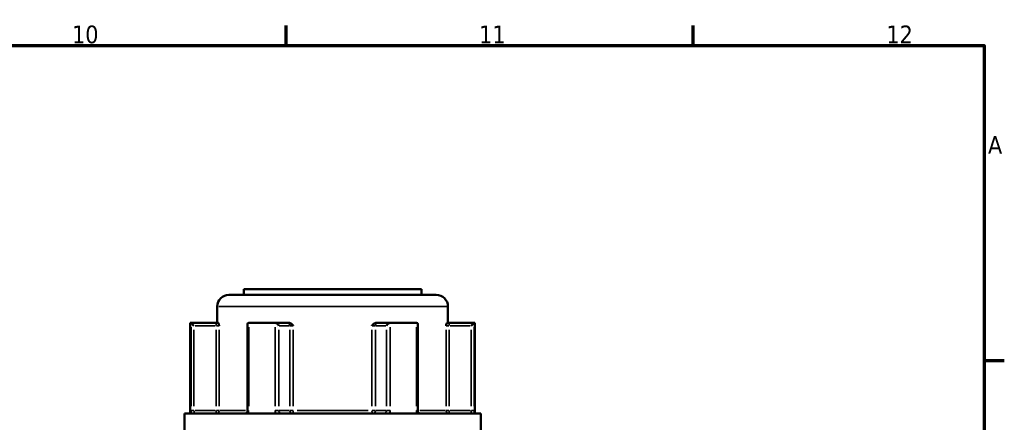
# Model space of a CAD drawing. Header units: millimetres. Extents: x 0 to 926, y 0 to 970.
# Tile 11 of 17: x 655 to 824, y 509 to 578. Entities that reach past the tile are written whole.
import ezdxf

# ---------------------------------------------------------------- set-up
doc = ezdxf.new("R2010")
doc.units = ezdxf.units.MM
for name, color, linetype, lineweight in [('Border (ANSI)', 7, 'Continuous', 70), ('Visible (ANSI)', 7, 'Continuous', 50), ('Visible Narrow (ANSI)', 7, 'Continuous', 35)]:
    doc.layers.add(name, color=color, linetype=linetype, lineweight=lineweight)
doc.styles.add('Note Text (ANSI)', font='tahoma.ttf')

# ---------------------------------------------------------------- blocks, each defined once
blk = doc.blocks.new('Borders Default Border')
at = {"layer": 'Border (ANSI)'}
for p, q in [((700.83, 574), (700.83, 577.45)), ((770.92, 574), (770.92, 577.45)), ((821, 519.75), (824.45, 519.75))]:
    blk.add_line(p, q, dxfattribs=at)
at = {"layer": 'Border (ANSI)', "flags": 128}
blk.add_lwpolyline([(20, 20), (20, 574), (821, 574), (821, 20), (20, 20)], dxfattribs=at)
at = {"layer": 'Border (ANSI)', "attachment_point": 7, "style": 'Note Text (ANSI)'}
for s, insert, char_height in [('10', (663.96, 574.34), 3.048), ('11', (734.04, 574.4), 3.048), ('12', (804.13, 574.4), 3.048), ('A', (821.63, 555.35), 3.05)]:
    blk.add_mtext(s, dxfattribs=dict(at, insert=insert, char_height=char_height))

msp = doc.modelspace()

# ---------------------------------------------------------------- linework, layer by layer
at = {"layer": 'Visible (ANSI)'}
for p, q in [((690.982, 531.053), (726.682, 531.053)), ((693.532, 532.053), (724.132, 532.053)), ((693.532, 532.053), (693.532, 531.053)), ((724.132, 532.053), (724.132, 531.053)), ((688.982, 529.053), (688.982, 526.253)), ((728.682, 529.053), (728.682, 526.253)), ((684.332, 526.253), (684.466, 526.253)), ((684.332, 526.253), (684.332, 510.653)), ((688.796, 526.253), (684.466, 526.253)), ((684.472, 526.25), (684.969, 525.753)), ((689.157, 526.253), (688.796, 526.253)), ((694.184, 526.003), (694.184, 511.153)), ((694.432, 526.253), (698.866, 526.253)), ((701.031, 526.253), (698.866, 526.253)), ((701.27, 526.253), (701.031, 526.253)), ((716.633, 526.253), (716.395, 526.253)), ((718.798, 526.253), (716.633, 526.253)), ((718.798, 526.253), (723.232, 526.253)), ((723.481, 511.153), (723.481, 526.003)), ((728.868, 526.253), (728.508, 526.253)), ((733.198, 526.253), (728.868, 526.253)), ((733.193, 526.25), (732.695, 525.753)), ((733.198, 526.253), (733.332, 526.253)), ((733.332, 526.253), (733.332, 510.653)), ((683.332, 510.653), (734.332, 510.653)), ((683.332, 510.653), (683.332, 502.853)), ((734.332, 510.653), (734.332, 502.853))]:
    msp.add_line(p, q, dxfattribs=at)
for centre, start, end in [((690.982, 529.053), 90, 180), ((726.682, 529.053), 0, 90)]:
    msp.add_arc(centre, 2, start, end, dxfattribs=at)
for centre, major_axis, start_param, end_param in [((694.684, 525.753), (-0.433, 0.433), 5.8664565, 6.8067841), ((699.118, 525.753), (0.433, -0.433), 1.0471976, 2.5111239), ((718.547, 525.753), (-0.433, -0.433), 3.7720614, 5.2359878), ((722.981, 525.753), (0.433, 0.433), 5.7595865, 6.6999141)]:
    msp.add_ellipse(centre, major_axis=major_axis, ratio=0.5773503, start_param=start_param, end_param=end_param, dxfattribs=at)
for points in [[(684.466, 526.253), (684.468, 526.253), (684.47, 526.252), (684.472, 526.25)], [(694.389, 526.25), (694.404, 526.252), (694.418, 526.253), (694.432, 526.253)], [(698.866, 526.253), (698.882, 526.253), (698.899, 526.252), (698.915, 526.25)], [(718.749, 526.25), (718.766, 526.252), (718.782, 526.253), (718.798, 526.253)], [(723.232, 526.253), (723.247, 526.253), (723.261, 526.252), (723.276, 526.25)], [(733.193, 526.25), (733.194, 526.252), (733.196, 526.253), (733.198, 526.253)]]:
    msp.add_open_spline(points, degree=3, dxfattribs=at)
for points, knots in [([(689.157, 526.253), (689.168, 526.253), (689.18, 526.236), (689.208, 526.167), (689.223, 526.106), (689.253, 525.962), (689.27, 525.862), (689.288, 525.755), (689.288, 525.754), (689.288, 525.753)], [0.236796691, 0.236796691, 0.236796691, 0.236796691, 0.258427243, 0.258427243, 0.288047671, 0.288047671, 0.330048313, 0.330048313, 0.330344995, 0.330344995, 0.330344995, 0.330344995]), ([(701.27, 526.253), (701.349, 526.253), (701.428, 526.236), (701.606, 526.167), (701.695, 526.106), (701.873, 525.962), (701.967, 525.862), (702.066, 525.755), (702.067, 525.754), (702.068, 525.753)], [0.236796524, 0.236796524, 0.236796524, 0.236796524, 0.258427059, 0.258427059, 0.288047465, 0.288047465, 0.330048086, 0.330048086, 0.330344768, 0.330344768, 0.330344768, 0.330344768]), ([(715.597, 525.753), (715.598, 525.754), (715.598, 525.755), (715.698, 525.862), (715.791, 525.962), (715.969, 526.106), (716.059, 526.167), (716.237, 526.236), (716.315, 526.253), (716.395, 526.253)], [-0.000316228, -0.000316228, -0.000316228, -0.000316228, 0, 0, 0.044767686, 0.044767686, 0.07633953, 0.07633953, 0.099395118, 0.099395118, 0.099395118, 0.099395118]), ([(728.376, 525.753), (728.376, 525.754), (728.376, 525.755), (728.395, 525.862), (728.412, 525.962), (728.442, 526.106), (728.457, 526.167), (728.485, 526.236), (728.496, 526.253), (728.508, 526.253)], [-0.000316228, -0.000316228, -0.000316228, -0.000316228, 0, 0, 0.044767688, 0.044767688, 0.076339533, 0.076339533, 0.099395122, 0.099395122, 0.099395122, 0.099395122]), ([(693.882, 510.653), (693.899, 510.653), (693.916, 510.656), (693.961, 510.674), (693.987, 510.689), (694.04, 510.737), (694.066, 510.768), (694.112, 510.841), (694.131, 510.881), (694.161, 510.969), (694.172, 511.016), (694.182, 511.094), (694.184, 511.123), (694.184, 511.153)], [0.15574903, 0.15574903, 0.15574903, 0.15574903, 0.18730041, 0.18730041, 0.21885178, 0.21885178, 0.24759391, 0.24759391, 0.27342656, 0.27342656, 0.2985113, 0.2985113, 0.31350591, 0.31350591, 0.31350591, 0.31350591]), ([(723.481, 511.153), (723.481, 511.104), (723.486, 511.055), (723.505, 510.961), (723.519, 510.917), (723.555, 510.837), (723.576, 510.801), (723.621, 510.741), (723.645, 510.717), (723.694, 510.679), (723.717, 510.668), (723.754, 510.655), (723.769, 510.653), (723.783, 510.653)], [0.63188605, 0.63188605, 0.63188605, 0.63188605, 0.6567458, 0.6567458, 0.68167517, 0.68167517, 0.70694046, 0.70694046, 0.73333973, 0.73333973, 0.76349454, 0.76349454, 0.78964292, 0.78964292, 0.78964292, 0.78964292])]:
    msp.add_open_spline(points, degree=3, knots=knots, dxfattribs=at)
at = {"layer": 'Visible Narrow (ANSI)'}
for p, q in [((728.438, 529.053), (689.227, 529.053)), ((684.472, 525.495), (684.472, 511.908)), ((685.161, 525.753), (688.605, 525.753)), ((688.796, 526.252), (688.796, 525.792)), ((688.831, 525.753), (689.281, 525.753)), ((694.389, 511.908), (694.389, 525.495)), ((698.915, 525.495), (698.915, 511.908)), ((699.646, 525.753), (701.369, 525.753)), ((701.483, 525.753), (702.034, 525.753)), ((715.63, 525.753), (716.182, 525.753)), ((716.296, 525.753), (718.018, 525.753)), ((718.749, 511.908), (718.749, 525.495)), ((723.276, 525.495), (723.276, 511.908)), ((728.383, 525.753), (728.834, 525.753)), ((728.868, 525.792), (728.868, 526.252)), ((729.06, 525.753), (732.504, 525.753)), ((733.193, 511.908), (733.193, 525.495)), ((684.969, 511.883), (684.969, 525.023)), ((688.796, 525.023), (688.796, 511.883)), ((689.288, 511.883), (689.288, 525.023)), ((699.551, 511.883), (699.551, 525.023)), ((701.464, 525.023), (701.464, 511.883)), ((702.068, 511.883), (702.068, 525.023)), ((715.597, 525.023), (715.597, 511.883)), ((716.2, 511.883), (716.2, 525.023)), ((718.114, 525.023), (718.114, 511.883)), ((728.376, 525.023), (728.376, 511.883)), ((728.868, 511.883), (728.868, 525.023)), ((732.695, 525.023), (732.695, 511.883)), ((684.933, 511.153), (684.477, 511.153)), ((688.605, 511.153), (685.161, 511.153)), ((688.796, 511.114), (688.796, 510.655)), ((689.281, 511.153), (688.831, 511.153)), ((689.394, 511.153), (693.811, 511.153)), ((694.37, 511.153), (694.184, 511.153)), ((699.531, 511.153), (698.949, 511.153)), ((701.369, 511.153), (699.646, 511.153)), ((702.034, 511.153), (701.483, 511.153)), ((702.721, 511.153), (714.944, 511.153)), ((716.182, 511.153), (715.63, 511.153)), ((718.018, 511.153), (716.296, 511.153)), ((718.715, 511.153), (718.133, 511.153)), ((723.48, 511.153), (723.294, 511.153)), ((723.853, 511.153), (728.27, 511.153)), ((728.834, 511.153), (728.383, 511.153)), ((728.868, 510.655), (728.868, 511.114)), ((732.504, 511.153), (729.06, 511.153)), ((733.187, 511.153), (732.732, 511.153))]:
    msp.add_line(p, q, dxfattribs=at)
for centre, major_axis, ratio, start_param, end_param in [((701.031, 525.753), (0, 0.5), 0.8660254, 4.7909288, 6.2046455), ((716.633, 525.753), (0, 0.5), 0.8660254, 0.0785398, 1.4922565), ((688.796, 511.153), (0, -0.5), 0.9845793, 0.0785398, 1.4922565), ((701.897, 511.153), (0, -0.5), 0.8660254, 4.7909288, 6.2046455), ((701.897, 511.153), (0, -0.5), 0.3407884, 0.0785398, 1.4922565), ((715.767, 511.153), (0, -0.5), 0.3407884, 4.7909288, 6.2046455), ((715.767, 511.153), (0, -0.5), 0.8660254, 0.0785398, 1.4922565), ((728.868, 511.153), (0, -0.5), 0.9845793, 4.7909288, 6.2046455)]:
    msp.add_ellipse(centre, major_axis=major_axis, ratio=ratio, start_param=start_param, end_param=end_param, dxfattribs=at)
for points, knots in [([(684.472, 511.153), (684.472, 511.089), (684.473, 511.024), (684.476, 510.859), (684.48, 510.761), (684.486, 510.665), (684.487, 510.659), (684.487, 510.653)], [0.631886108, 0.631886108, 0.631886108, 0.631886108, 0.651250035, 0.651250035, 0.682232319, 0.682232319, 0.684271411, 0.684271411, 0.684271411, 0.684271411]), ([(685.098, 510.653), (685.09, 510.653), (685.083, 510.655), (685.052, 510.671), (685.03, 510.706), (685, 510.801), (684.99, 510.853), (684.977, 510.957), (684.973, 511.006), (684.97, 511.089), (684.969, 511.121), (684.969, 511.153)], [-0.78964304, -0.78964304, -0.78964304, -0.78964304, -0.77486935, -0.77486935, -0.72250929, -0.72250929, -0.68223232, -0.68223232, -0.65125004, -0.65125004, -0.63188611, -0.63188611, -0.63188611, -0.63188611]), ([(694.278, 510.653), (694.31, 510.72), (694.335, 510.791), (694.377, 510.958), (694.389, 511.056), (694.389, 511.153)], [0.261120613, 0.261120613, 0.261120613, 0.261120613, 0.28428582, 0.28428582, 0.313505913, 0.313505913, 0.313505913, 0.313505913]), ([(698.915, 511.153), (698.915, 511.089), (698.921, 511.024), (698.952, 510.859), (698.985, 510.761), (699.035, 510.665), (699.038, 510.659), (699.041, 510.653)], [1.2637721, 1.2637721, 1.2637721, 1.2637721, 1.283139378, 1.283139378, 1.314127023, 1.314127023, 1.316157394, 1.316157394, 1.316157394, 1.316157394]), ([(700.048, 510.653), (700.023, 510.653), (699.999, 510.655), (699.888, 510.671), (699.806, 510.706), (699.686, 510.801), (699.643, 510.853), (699.587, 510.957), (699.57, 511.006), (699.554, 511.089), (699.551, 511.121), (699.551, 511.153)], [-1.42152899, -1.42152899, -1.42152899, -1.42152899, -1.40678008, -1.40678008, -1.35441096, -1.35441096, -1.31412702, -1.31412702, -1.28313938, -1.28313938, -1.2637721, -1.2637721, -1.2637721, -1.2637721]), ([(718.114, 511.153), (718.114, 511.121), (718.111, 511.089), (718.095, 511.006), (718.078, 510.957), (718.022, 510.853), (717.978, 510.801), (717.859, 510.706), (717.776, 510.671), (717.666, 510.655), (717.641, 510.653), (717.616, 510.653)], [0, 0, 0, 0, 0.01936722, 0.01936722, 0.05035476, 0.05035476, 0.09063857, 0.09063857, 0.14300752, 0.14300752, 0.15775689, 0.15775689, 0.15775689, 0.15775689]), ([(718.623, 510.653), (718.626, 510.659), (718.63, 510.665), (718.679, 510.761), (718.713, 510.859), (718.743, 511.024), (718.749, 511.089), (718.749, 511.153)], [-0.052385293, -0.052385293, -0.052385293, -0.052385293, -0.05035476, -0.05035476, -0.019367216, -0.019367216, 0, 0, 0, 0]), ([(723.276, 511.153), (723.276, 511.089), (723.281, 511.024), (723.308, 510.859), (723.337, 510.761), (723.381, 510.665), (723.384, 510.659), (723.387, 510.653)], [0.631886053, 0.631886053, 0.631886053, 0.631886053, 0.651255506, 0.651255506, 0.68224663, 0.68224663, 0.684271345, 0.684271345, 0.684271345, 0.684271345]), ([(732.695, 511.153), (732.695, 511.121), (732.695, 511.089), (732.691, 511.006), (732.687, 510.957), (732.674, 510.853), (732.664, 510.801), (732.634, 510.706), (732.613, 510.671), (732.581, 510.655), (732.574, 510.653), (732.567, 510.653)], [0, 0, 0, 0, 0.01936942, 0.01936942, 0.0503605, 0.0503605, 0.09064889, 0.09064889, 0.14302381, 0.14302381, 0.15775687, 0.15775687, 0.15775687, 0.15775687]), ([(733.177, 510.653), (733.178, 510.659), (733.178, 510.665), (733.184, 510.761), (733.188, 510.859), (733.192, 511.024), (733.193, 511.089), (733.193, 511.153)], [-0.052385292, -0.052385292, -0.052385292, -0.052385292, -0.050360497, -0.050360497, -0.019369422, -0.019369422, 0, 0, 0, 0])]:
    msp.add_open_spline(points, degree=3, knots=knots, dxfattribs=at)

# ---------------------------------------------------------------- block references
msp.add_blockref('Borders Default Border', (0, 0))

doc.saveas('drawing.dxf')
